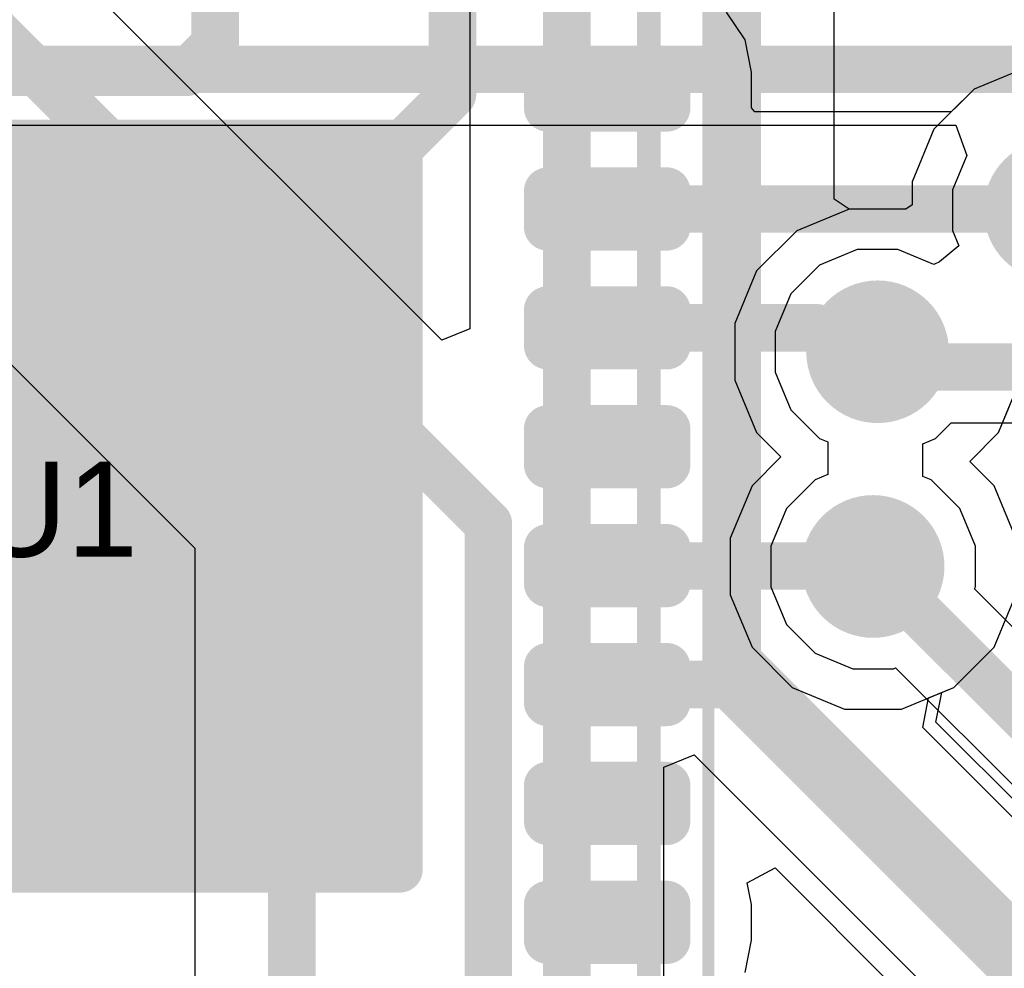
# Model space of a CAD drawing. Header units: millimetres. Extents: x -0.08 to 3.17, y -0.08 to 4.88.
# Tile 127 of 256: x 0.93 to 1.09, y 2.85 to 3.01. Entities that reach past the tile are written whole.
import ezdxf

# ---------------------------------------------------------------- set-up
doc = ezdxf.new("R2010")
doc.units = ezdxf.units.MM
doc.header["$MEASUREMENT"] = 0
for name, color, linetype in [('BottomLayer', 5, 'Continuous'), ('Mechanical13', 56, 'Continuous'), ('Mechanical15', 56, 'Continuous'), ('Mechanical2', 216, 'Continuous'), ('MidLayer1', 16, 'Continuous'), ('MidLayer2', 76, 'Continuous'), ('MultiLayer', 9, 'Continuous'), ('TopLayer', 1, 'Continuous'), ('TopPaste', 8, 'Continuous'), ('TopSolder', 216, 'Continuous'), ('ViaHoleLayer', 16, 'Continuous')]:
    doc.layers.add(name, color=color, linetype=linetype)

# ---------------------------------------------------------------- blocks, each defined once
blk = doc.blocks.new('UQFN32_EP_504')
at = {"layer": 'Mechanical13', "const_width": 0.00394}
blk.add_lwpolyline([(0.10138, 0.10138), (-0.10138, 0.10138)], dxfattribs=at)
at = {"layer": 'Mechanical15'}
for points, const_width in [([(0.11122, 0.11122), (-0.11122, 0.11122)], 0.00197), ([(0, -0.01969), (0, 0.01968)], 0.00394), ([(0.01969, 0), (-0.01968, 0)], 0.00394)]:
    blk.add_lwpolyline(points, dxfattribs=dict(at, const_width=const_width))
for points, const_width in [([(-0.00098, 0.01968, 1), (0.00099, 0.01968, 1)], 0.00197), ([(0.01119, 0, 1), (-0.01118, 0, 1)], 0.005), ([(-0.02067, 0, 1), (-0.0187, 0, 1)], 0.00197), ([(-0.01243, 0, 1), (-0.00993, 0, 1)], 0.0025), ([(0.00994, 0, 1), (0.01244, 0, 1)], 0.0025), ([(0.0187, 0, 1), (0.02067, 0, 1)], 0.00197)]:
    blk.add_lwpolyline(points, format="xyb", close=True, dxfattribs=dict(at, const_width=const_width))
at = {"layer": 'TopLayer'}
for points, const_width in [([(-0.07283, 0.10433, 1), (-0.07087, 0.10433, 1)], 0.00197), ([(-0.06693, 0.10433, 1), (-0.06496, 0.10433, 1)], 0.00197), ([(-0.05315, 0.10433, 1), (-0.05118, 0.10433, 1)], 0.00197), ([(-0.04724, 0.10433, 1), (-0.04528, 0.10433, 1)], 0.00197), ([(-0.03346, 0.10433, 1), (-0.0315, 0.10433, 1)], 0.00197), ([(-0.02756, 0.10433, 1), (-0.02559, 0.10433, 1)], 0.00197), ([(-0.01378, 0.10433, 1), (-0.01181, 0.10433, 1)], 0.00197), ([(-0.00787, 0.10433, 1), (-0.00591, 0.10433, 1)], 0.00197), ([(0.00591, 0.10433, 1), (0.00787, 0.10433, 1)], 0.00197), ([(0.01181, 0.10433, 1), (0.01378, 0.10433, 1)], 0.00197), ([(0.02559, 0.10433, 1), (0.02756, 0.10433, 1)], 0.00197), ([(0.0315, 0.10433, 1), (0.03346, 0.10433, 1)], 0.00197), ([(0.04528, 0.10433, 1), (0.04724, 0.10433, 1)], 0.00197), ([(0.05118, 0.10433, 1), (0.05315, 0.10433, 1)], 0.00197), ([(0.06496, 0.10433, 1), (0.06693, 0.10433, 1)], 0.00197), ([(0.07087, 0.10433, 1), (0.07283, 0.10433, 1)], 0.00197), ([(-0.07283, 0.08465, 1), (-0.07087, 0.08465, 1)], 0.00197), ([(-0.06693, 0.08465, 1), (-0.06496, 0.08465, 1)], 0.00197), ([(-0.05315, 0.08465, 1), (-0.05118, 0.08465, 1)], 0.00197), ([(-0.04724, 0.08465, 1), (-0.04528, 0.08465, 1)], 0.00197), ([(-0.03346, 0.08465, 1), (-0.0315, 0.08465, 1)], 0.00197), ([(-0.02756, 0.08465, 1), (-0.02559, 0.08465, 1)], 0.00197), ([(-0.01378, 0.08465, 1), (-0.01181, 0.08465, 1)], 0.00197), ([(-0.00787, 0.08465, 1), (-0.00591, 0.08465, 1)], 0.00197), ([(0.00591, 0.08465, 1), (0.00787, 0.08465, 1)], 0.00197), ([(0.01181, 0.08465, 1), (0.01378, 0.08465, 1)], 0.00197), ([(0.02559, 0.08465, 1), (0.02756, 0.08465, 1)], 0.00197), ([(0.0315, 0.08465, 1), (0.03346, 0.08465, 1)], 0.00197), ([(0.04528, 0.08465, 1), (0.04724, 0.08465, 1)], 0.00197), ([(0.05118, 0.08465, 1), (0.05315, 0.08465, 1)], 0.00197), ([(0.06496, 0.08465, 1), (0.06693, 0.08465, 1)], 0.00197), ([(0.07087, 0.08465, 1), (0.07283, 0.08465, 1)], 0.00197), ([(-0.06108, 0.06015, 1), (-0.05922, 0.06015, 1)], 0.00186), ([(0.05922, 0.06015, 1), (0.06108, 0.06015, 1)], 0.00186)]:
    blk.add_lwpolyline(points, format="xyb", close=True, dxfattribs=dict(at, const_width=const_width))
for points in [[(-0.06594, 0.1063), (-0.07185, 0.1063), (-0.06594, 0.08268), (-0.07185, 0.08268)], [(-0.04626, 0.1063), (-0.05217, 0.1063), (-0.04626, 0.08268), (-0.05217, 0.08268)], [(-0.02657, 0.1063), (-0.03248, 0.1063), (-0.02657, 0.08268), (-0.03248, 0.08268)], [(-0.00689, 0.1063), (-0.0128, 0.1063), (-0.00689, 0.08268), (-0.0128, 0.08268)], [(0.0128, 0.1063), (0.00689, 0.1063), (0.0128, 0.08268), (0.00689, 0.08268)], [(0.03248, 0.1063), (0.02657, 0.1063), (0.03248, 0.08268), (0.02657, 0.08268)], [(0.05217, 0.1063), (0.04626, 0.1063), (0.05217, 0.08268), (0.04626, 0.08268)], [(0.07185, 0.1063), (0.06595, 0.1063), (0.07185, 0.08268), (0.06595, 0.08268)], [(-0.06398, 0.10433), (-0.07382, 0.10433), (-0.06398, 0.08465), (-0.07382, 0.08465)], [(-0.04429, 0.10433), (-0.05413, 0.10433), (-0.04429, 0.08465), (-0.05413, 0.08465)], [(-0.02461, 0.10433), (-0.03445, 0.10433), (-0.02461, 0.08465), (-0.03445, 0.08465)], [(-0.00492, 0.10433), (-0.01476, 0.10433), (-0.00492, 0.08465), (-0.01476, 0.08465)], [(0.01476, 0.10433), (0.00492, 0.10433), (0.01476, 0.08465), (0.00492, 0.08465)], [(0.03445, 0.10433), (0.02461, 0.10433), (0.03445, 0.08465), (0.02461, 0.08465)], [(0.05413, 0.10433), (0.04429, 0.10433), (0.05413, 0.08465), (0.04429, 0.08465)], [(0.07382, 0.10433), (0.06398, 0.10433), (0.07382, 0.08465), (0.06398, 0.08465)], [(0.06015, -0.06201), (0.06015, 0.06201), (-0.06015, -0.06201), (-0.06015, 0.06201)], [(0.06201, -0.06015), (0.06201, 0.06015), (-0.06201, -0.06015), (-0.06201, 0.06015)]]:
    blk.add_solid(points, dxfattribs=at)
at = {"layer": 'TopPaste', "const_width": 0.00197}
for points in [[(-0.07283, 0.10433, 1), (-0.07087, 0.10433, 1)], [(-0.06693, 0.10433, 1), (-0.06496, 0.10433, 1)], [(-0.05315, 0.10433, 1), (-0.05118, 0.10433, 1)], [(-0.04724, 0.10433, 1), (-0.04528, 0.10433, 1)], [(-0.03346, 0.10433, 1), (-0.0315, 0.10433, 1)], [(-0.02756, 0.10433, 1), (-0.02559, 0.10433, 1)], [(-0.01378, 0.10433, 1), (-0.01181, 0.10433, 1)], [(-0.00787, 0.10433, 1), (-0.00591, 0.10433, 1)], [(0.00591, 0.10433, 1), (0.00787, 0.10433, 1)], [(0.01181, 0.10433, 1), (0.01378, 0.10433, 1)], [(0.02559, 0.10433, 1), (0.02756, 0.10433, 1)], [(0.0315, 0.10433, 1), (0.03346, 0.10433, 1)], [(0.04528, 0.10433, 1), (0.04724, 0.10433, 1)], [(0.05118, 0.10433, 1), (0.05315, 0.10433, 1)], [(0.06496, 0.10433, 1), (0.06693, 0.10433, 1)], [(0.07087, 0.10433, 1), (0.07283, 0.10433, 1)], [(-0.07283, 0.08465, 1), (-0.07087, 0.08465, 1)], [(-0.06693, 0.08465, 1), (-0.06496, 0.08465, 1)], [(-0.05315, 0.08465, 1), (-0.05118, 0.08465, 1)], [(-0.04724, 0.08465, 1), (-0.04528, 0.08465, 1)], [(-0.03346, 0.08465, 1), (-0.0315, 0.08465, 1)], [(-0.02756, 0.08465, 1), (-0.02559, 0.08465, 1)], [(-0.01378, 0.08465, 1), (-0.01181, 0.08465, 1)], [(-0.00787, 0.08465, 1), (-0.00591, 0.08465, 1)], [(0.00591, 0.08465, 1), (0.00787, 0.08465, 1)], [(0.01181, 0.08465, 1), (0.01378, 0.08465, 1)], [(0.02559, 0.08465, 1), (0.02756, 0.08465, 1)], [(0.0315, 0.08465, 1), (0.03346, 0.08465, 1)], [(0.04528, 0.08465, 1), (0.04724, 0.08465, 1)], [(0.05118, 0.08465, 1), (0.05315, 0.08465, 1)], [(0.06496, 0.08465, 1), (0.06693, 0.08465, 1)], [(0.07087, 0.08465, 1), (0.07283, 0.08465, 1)]]:
    blk.add_lwpolyline(points, format="xyb", close=True, dxfattribs=at)
at = {"layer": 'TopPaste'}
for points in [[(-0.06594, 0.1063), (-0.07185, 0.1063), (-0.06594, 0.08268), (-0.07185, 0.08268)], [(-0.04626, 0.1063), (-0.05217, 0.1063), (-0.04626, 0.08268), (-0.05217, 0.08268)], [(-0.02657, 0.1063), (-0.03248, 0.1063), (-0.02657, 0.08268), (-0.03248, 0.08268)], [(-0.00689, 0.1063), (-0.0128, 0.1063), (-0.00689, 0.08268), (-0.0128, 0.08268)], [(0.0128, 0.1063), (0.00689, 0.1063), (0.0128, 0.08268), (0.00689, 0.08268)], [(0.03248, 0.1063), (0.02657, 0.1063), (0.03248, 0.08268), (0.02657, 0.08268)], [(0.05217, 0.1063), (0.04626, 0.1063), (0.05217, 0.08268), (0.04626, 0.08268)], [(0.07185, 0.1063), (0.06595, 0.1063), (0.07185, 0.08268), (0.06595, 0.08268)], [(-0.06398, 0.10433), (-0.07382, 0.10433), (-0.06398, 0.08465), (-0.07382, 0.08465)], [(-0.04429, 0.10433), (-0.05413, 0.10433), (-0.04429, 0.08465), (-0.05413, 0.08465)], [(-0.02461, 0.10433), (-0.03445, 0.10433), (-0.02461, 0.08465), (-0.03445, 0.08465)], [(-0.00492, 0.10433), (-0.01476, 0.10433), (-0.00492, 0.08465), (-0.01476, 0.08465)], [(0.01476, 0.10433), (0.00492, 0.10433), (0.01476, 0.08465), (0.00492, 0.08465)], [(0.03445, 0.10433), (0.02461, 0.10433), (0.03445, 0.08465), (0.02461, 0.08465)], [(0.05413, 0.10433), (0.04429, 0.10433), (0.05413, 0.08465), (0.04429, 0.08465)], [(0.07382, 0.10433), (0.06398, 0.10433), (0.07382, 0.08465), (0.06398, 0.08465)], [(-0.0575, 0.00971), (-0.0097, 0.00971), (-0.0575, 0.05251), (-0.0097, 0.05251)], [(0.0097, 0.00971), (0.0575, 0.00971), (0.0097, 0.05251), (0.0575, 0.05251)]]:
    blk.add_solid(points, dxfattribs=at)
at = {"layer": 'TopSolder'}
for points, const_width in [([(-0.07382, 0.10433, 1), (-0.06988, 0.10433, 1)], 0.00394), ([(-0.06791, 0.10433, 1), (-0.06398, 0.10433, 1)], 0.00394), ([(-0.05413, 0.10433, 1), (-0.0502, 0.10433, 1)], 0.00394), ([(-0.04823, 0.10433, 1), (-0.04429, 0.10433, 1)], 0.00394), ([(-0.03445, 0.10433, 1), (-0.03051, 0.10433, 1)], 0.00394), ([(-0.02854, 0.10433, 1), (-0.02461, 0.10433, 1)], 0.00394), ([(-0.01476, 0.10433, 1), (-0.01083, 0.10433, 1)], 0.00394), ([(-0.00886, 0.10433, 1), (-0.00492, 0.10433, 1)], 0.00394), ([(0.00492, 0.10433, 1), (0.00886, 0.10433, 1)], 0.00394), ([(0.01083, 0.10433, 1), (0.01476, 0.10433, 1)], 0.00394), ([(0.02461, 0.10433, 1), (0.02854, 0.10433, 1)], 0.00394), ([(0.03051, 0.10433, 1), (0.03445, 0.10433, 1)], 0.00394), ([(0.04429, 0.10433, 1), (0.04823, 0.10433, 1)], 0.00394), ([(0.0502, 0.10433, 1), (0.05413, 0.10433, 1)], 0.00394), ([(0.06398, 0.10433, 1), (0.06791, 0.10433, 1)], 0.00394), ([(0.06988, 0.10433, 1), (0.07382, 0.10433, 1)], 0.00394), ([(-0.07382, 0.08465, 1), (-0.06988, 0.08465, 1)], 0.00394), ([(-0.06791, 0.08465, 1), (-0.06398, 0.08465, 1)], 0.00394), ([(-0.05413, 0.08465, 1), (-0.0502, 0.08465, 1)], 0.00394), ([(-0.04823, 0.08465, 1), (-0.04429, 0.08465, 1)], 0.00394), ([(-0.03445, 0.08465, 1), (-0.03051, 0.08465, 1)], 0.00394), ([(-0.02854, 0.08465, 1), (-0.02461, 0.08465, 1)], 0.00394), ([(-0.01476, 0.08465, 1), (-0.01083, 0.08465, 1)], 0.00394), ([(-0.00886, 0.08465, 1), (-0.00492, 0.08465, 1)], 0.00394), ([(0.00492, 0.08465, 1), (0.00886, 0.08465, 1)], 0.00394), ([(0.01083, 0.08465, 1), (0.01476, 0.08465, 1)], 0.00394), ([(0.02461, 0.08465, 1), (0.02854, 0.08465, 1)], 0.00394), ([(0.03051, 0.08465, 1), (0.03445, 0.08465, 1)], 0.00394), ([(0.04429, 0.08465, 1), (0.04823, 0.08465, 1)], 0.00394), ([(0.0502, 0.08465, 1), (0.05413, 0.08465, 1)], 0.00394), ([(0.06398, 0.08465, 1), (0.06791, 0.08465, 1)], 0.00394), ([(0.06988, 0.08465, 1), (0.07382, 0.08465, 1)], 0.00394), ([(-0.06206, 0.06015, 1), (-0.05823, 0.06015, 1)], 0.00383), ([(0.05823, 0.06015, 1), (0.06206, 0.06015, 1)], 0.00383)]:
    blk.add_lwpolyline(points, format="xyb", close=True, dxfattribs=dict(at, const_width=const_width))
for points in [[(-0.06594, 0.10827), (-0.07185, 0.10827), (-0.06594, 0.08071), (-0.07185, 0.08071)], [(-0.04626, 0.10827), (-0.05217, 0.10827), (-0.04626, 0.08071), (-0.05217, 0.08071)], [(-0.02657, 0.10827), (-0.03248, 0.10827), (-0.02657, 0.08071), (-0.03248, 0.08071)], [(-0.00689, 0.10827), (-0.0128, 0.10827), (-0.00689, 0.08071), (-0.0128, 0.08071)], [(0.0128, 0.10827), (0.00689, 0.10827), (0.0128, 0.08071), (0.00689, 0.08071)], [(0.03248, 0.10827), (0.02657, 0.10827), (0.03248, 0.08071), (0.02657, 0.08071)], [(0.05217, 0.10827), (0.04626, 0.10827), (0.05217, 0.08071), (0.04626, 0.08071)], [(0.07185, 0.10827), (0.06595, 0.10827), (0.07185, 0.08071), (0.06595, 0.08071)], [(-0.06201, 0.10433), (-0.07579, 0.10433), (-0.06201, 0.08465), (-0.07579, 0.08465)], [(-0.04232, 0.10433), (-0.0561, 0.10433), (-0.04232, 0.08465), (-0.0561, 0.08465)], [(-0.02264, 0.10433), (-0.03642, 0.10433), (-0.02264, 0.08465), (-0.03642, 0.08465)], [(-0.00295, 0.10433), (-0.01673, 0.10433), (-0.00295, 0.08465), (-0.01673, 0.08465)], [(0.01673, 0.10433), (0.00295, 0.10433), (0.01673, 0.08465), (0.00295, 0.08465)], [(0.03642, 0.10433), (0.02264, 0.10433), (0.03642, 0.08465), (0.02264, 0.08465)], [(0.0561, 0.10433), (0.04232, 0.10433), (0.0561, 0.08465), (0.04232, 0.08465)], [(0.07579, 0.10433), (0.06201, 0.10433), (0.07579, 0.08465), (0.06201, 0.08465)], [(0.06015, -0.06398), (0.06015, 0.06398), (-0.06015, -0.06398), (-0.06015, 0.06398)], [(0.06398, -0.06015), (0.06398, 0.06015), (-0.06398, -0.06015), (-0.06398, 0.06015)]]:
    blk.add_solid(points, dxfattribs=at)

msp = doc.modelspace()

# ---------------------------------------------------------------- linework, layer by layer
at = {"layer": 'BottomLayer'}
for p, q in [((1.0612, 2.97604), (1.0612, 3.10744)), ((0.8158, 3.05778), (0.95535, 2.91824)), ((0.99626, 2.95268), (0.89212, 3.05682)), ((1.00088, 3.01958), (1.00088, 2.95459)), ((1.093, 2.99784), (1.08432, 2.99424)), ((1.08432, 2.99424), (1.07768, 2.9876)), ((1.07768, 2.9876), (1.07408, 2.97892)), ((1.07408, 2.97892), (1.07408, 2.97507)), ((1.06366, 2.97439), (1.0612, 2.97604)), ((1.07306, 2.97439), (1.06366, 2.97439)), ((1.07408, 2.97507), (1.07306, 2.97439)), ((1.00088, 2.95459), (0.99626, 2.95268)), ((1.08839, 2.93739), (1.09198, 2.94607)), ((1.08362, 2.93262), (1.08839, 2.93739)), ((1.08764, 2.9286), (1.08362, 2.93262)), ((1.09123, 2.91992), (1.08764, 2.9286)), ((0.95535, 2.91824), (0.95535, 2.76414)), ((1.08764, 2.90184), (1.09123, 2.91052)), ((1.08099, 2.89519), (1.08764, 2.90184)), ((1.078, 2.88945), (1.07897, 2.89436)), ((1.07897, 2.89436), (1.08099, 2.89519)), ((1.20807, 2.75938), (1.078, 2.88945)), ((1.033, 2.88197), (1.038, 2.88404)), ((1.038, 2.88404), (1.18066, 2.74138)), ((1.033, 2.82664), (1.033, 2.88197))]:
    msp.add_line(p, q, dxfattribs=at)
at = {"layer": 'BottomLayer', "const_width": 0.00787}
for points in [[(1.04514, 2.8996), (1.04514, 3.20905)], [(0.81629, 3.08001), (0.97141, 2.92489)], [(0.8685, 3.05774), (1.00395, 2.92229)], [(1.01694, 2.81999), (1.01694, 3.02623)], [(0.97141, 2.74679), (0.97141, 2.92489)], [(1.00395, 2.74822), (1.00395, 2.92229)], [(1.04514, 2.8996), (1.19671, 2.74803)]]:
    msp.add_lwpolyline(points, dxfattribs=at)
at = {"layer": 'BottomLayer'}
for points, const_width in [([(1.0918, 2.97422, 1), (1.10361, 2.97422, 1)], 0.01181), ([(1.06246, 2.95077, 1), (1.07427, 2.95077, 1)], 0.01181), ([(0.96944, 2.92489, 1), (0.97337, 2.92489, 1)], 0.00394), ([(0.96944, 2.92489, 1), (0.97337, 2.92489, 1)], 0.00394), ([(1.0617, 2.91522, 1), (1.07352, 2.91522, 1)], 0.01181), ([(1.00198, 2.92229, 1), (1.00592, 2.92229, 1)], 0.00394), ([(1.00198, 2.92229, 1), (1.00592, 2.92229, 1)], 0.00394), ([(1.04317, 2.8996, 1), (1.04711, 2.8996, 1)], 0.00394), ([(1.04317, 2.8996, 1), (1.04711, 2.8996, 1)], 0.00394)]:
    msp.add_lwpolyline(points, format="xyb", close=True, dxfattribs=dict(at, const_width=const_width))
at = {"layer": 'MidLayer1'}
for p, q in [((1.093, 2.99784), (1.08432, 2.99424)), ((1.08432, 2.99424), (1.07768, 2.9876)), ((1.07768, 2.9876), (1.07408, 2.97892)), ((1.07408, 2.97892), (1.07408, 2.97507)), ((1.06366, 2.97439), (1.05498, 2.97079)), ((1.07306, 2.97439), (1.06366, 2.97439)), ((1.07408, 2.97507), (1.07306, 2.97439)), ((1.05498, 2.97079), (1.04834, 2.96415)), ((1.04834, 2.96415), (1.04474, 2.95546)), ((1.04474, 2.95546), (1.04474, 2.94607)), ((1.04474, 2.94607), (1.04834, 2.93739)), ((1.08839, 2.93739), (1.09019, 2.94175)), ((1.04834, 2.93739), (1.05235, 2.93337)), ((1.08362, 2.93262), (1.08839, 2.93739)), ((1.05235, 2.93337), (1.04758, 2.9286)), ((1.08764, 2.9286), (1.08362, 2.93262)), ((1.04758, 2.9286), (1.04399, 2.91992)), ((1.09123, 2.91992), (1.08764, 2.9286)), ((1.04399, 2.91992), (1.04399, 2.91052)), ((1.04399, 2.91052), (1.04758, 2.90184)), ((1.08764, 2.90184), (1.09123, 2.91052)), ((1.04758, 2.90184), (1.05423, 2.89519)), ((1.08099, 2.89519), (1.08764, 2.90184)), ((1.05423, 2.89519), (1.06291, 2.8916)), ((1.07231, 2.8916), (1.08099, 2.89519)), ((1.06291, 2.8916), (1.07231, 2.8916))]:
    msp.add_line(p, q, dxfattribs=at)
at = {"layer": 'MidLayer1', "const_width": 0.01181}
for points in [[(1.0918, 2.97422, 1), (1.10361, 2.97422, 1)], [(1.06246, 2.95077, 1), (1.07427, 2.95077, 1)], [(1.0617, 2.91522, 1), (1.07352, 2.91522, 1)]]:
    msp.add_lwpolyline(points, format="xyb", close=True, dxfattribs=at)
at = {"layer": 'MidLayer2'}
for p, q in [((0.90239, 2.98829), (1.0813, 2.98829)), ((1.0813, 2.98829), (1.08314, 2.98329)), ((1.08314, 2.98329), (1.08077, 2.97759)), ((1.08077, 2.97759), (1.08077, 2.97085)), ((1.08077, 2.97085), (1.08182, 2.96832)), ((1.065, 2.96769), (1.05877, 2.96512)), ((1.07173, 2.96769), (1.065, 2.96769)), ((1.07769, 2.96523), (1.07173, 2.96769)), ((1.08182, 2.96832), (1.07863, 2.96568)), ((1.07863, 2.96568), (1.07769, 2.96523)), ((1.05877, 2.96512), (1.05401, 2.96036)), ((1.05401, 2.96036), (1.05143, 2.95413)), ((1.05143, 2.95413), (1.05143, 2.9474)), ((1.05143, 2.9474), (1.05401, 2.94118)), ((1.05401, 2.94118), (1.05877, 2.93641)), ((1.07795, 2.93641), (1.08055, 2.93901)), ((1.08055, 2.93901), (1.36821, 2.93901)), ((1.05877, 2.93641), (1.06012, 2.93585)), ((1.07585, 2.93554), (1.07795, 2.93641)), ((1.06012, 2.93585), (1.06012, 2.93044)), ((1.07585, 2.93013), (1.07585, 2.93554)), ((1.06012, 2.93044), (1.05802, 2.92957)), ((1.0772, 2.92957), (1.07585, 2.93013)), ((1.05802, 2.92957), (1.05326, 2.92481)), ((1.08196, 2.92481), (1.0772, 2.92957)), ((1.05326, 2.92481), (1.05068, 2.91859)), ((1.08454, 2.91859), (1.08196, 2.92481)), ((1.05068, 2.91859), (1.05068, 2.91185)), ((1.08454, 2.91185), (1.08454, 2.91859)), ((1.05068, 2.91185), (1.05326, 2.90563)), ((1.08439, 2.9115), (1.08454, 2.91185)), ((1.10445, 2.89144), (1.08439, 2.9115)), ((1.05326, 2.90563), (1.05802, 2.90087)), ((1.05802, 2.90087), (1.06424, 2.89829)), ((1.06424, 2.89829), (1.07098, 2.89829)), ((1.07098, 2.89829), (1.07133, 2.89844)), ((1.07133, 2.89844), (1.0941, 2.87568))]:
    msp.add_line(p, q, dxfattribs=at)
at = {"layer": 'MidLayer2', "const_width": 0.00787}
for points in [[(0.89857, 2.99752), (1.74611, 2.99752)], [(1.06836, 2.95077), (1.07089, 2.94824)], [(1.07089, 2.94824), (1.38161, 2.94824)], [(1.06761, 2.91522), (1.10062, 2.88221)]]:
    msp.add_lwpolyline(points, dxfattribs=at)
at = {"layer": 'MidLayer2'}
for points, const_width in [([(1.0918, 2.97422, 1), (1.10361, 2.97422, 1)], 0.01181), ([(1.06246, 2.95077, 1), (1.07427, 2.95077, 1)], 0.01181), ([(1.06639, 2.95077, 1), (1.07033, 2.95077, 1)], 0.00394), ([(1.06892, 2.94824, 1), (1.07285, 2.94824, 1)], 0.00394), ([(1.06892, 2.94824, 1), (1.07285, 2.94824, 1)], 0.00394), ([(1.0617, 2.91522, 1), (1.07352, 2.91522, 1)], 0.01181), ([(1.06564, 2.91522, 1), (1.06958, 2.91522, 1)], 0.00394)]:
    msp.add_lwpolyline(points, format="xyb", close=True, dxfattribs=dict(at, const_width=const_width))
at = {"layer": 'MultiLayer', "const_width": 0.01181}
for points in [[(1.0918, 2.97422, 1), (1.10361, 2.97422, 1)], [(1.06246, 2.95077, 1), (1.07427, 2.95077, 1)], [(1.0617, 2.91522, 1), (1.07352, 2.91522, 1)]]:
    msp.add_lwpolyline(points, format="xyb", close=True, dxfattribs=at)
at = {"layer": 'TopLayer'}
for p, q in [((1.04643, 3.00242), (1.04338, 3.00698)), ((1.0475, 2.99705), (1.04643, 3.00242)), ((1.0475, 2.99114), (1.0475, 2.99705)), ((1.093, 2.99784), (1.08432, 2.99424)), ((1.08432, 2.99424), (1.08054, 2.99047)), ((1.04805, 2.99047), (1.0475, 2.99114)), ((1.08054, 2.99047), (1.04805, 2.99047)), ((1.08839, 2.93739), (1.09198, 2.94607)), ((1.08362, 2.93262), (1.08839, 2.93739)), ((1.08764, 2.9286), (1.08362, 2.93262)), ((1.09123, 2.91992), (1.08764, 2.9286)), ((1.08764, 2.90184), (1.09123, 2.91052)), ((1.08099, 2.89519), (1.08764, 2.90184)), ((1.0768, 2.89346), (1.08099, 2.89519)), ((1.07583, 2.88855), (1.0768, 2.89346)), ((1.10943, 2.85495), (1.07583, 2.88855)), ((1.04678, 2.86284), (1.05139, 2.8653)), ((1.05139, 2.8653), (1.08065, 2.83605)), ((1.0475, 2.85925), (1.04678, 2.86284)), ((1.0475, 2.85335), (1.0475, 2.85925)), ((1.04643, 2.84797), (1.0475, 2.85335))]:
    msp.add_line(p, q, dxfattribs=at)
for points, const_width in [([(0.95872, 3.00166), (0.95872, 3.01961)], 0.00787), ([(0.99802, 2.99339), (0.99802, 3.01968)], 0.00787), ([(0.95411, 2.99705), (0.95872, 3.00166)], 0.00787), ([(0.88486, 2.99705), (0.95411, 2.99705)], 0.00787), ([(0.9879, 2.98327), (0.99802, 2.99339)], 0.00787), ([(0.98018, 2.97626), (0.98719, 2.98327)], 0.00787), ([(0.98719, 2.98327), (0.9879, 2.98327)], 0.00787), ([(1.02361, 2.97441), (1.09751, 2.97441)], 0.00787), ([(1.02361, 2.95472), (1.0584, 2.95472)], 0.00787), ([(1.0584, 2.95472), (1.05935, 2.95378)], 0.00787), ([(1.05935, 2.95378), (1.06535, 2.95378)], 0.00787), ([(1.06535, 2.95378), (1.06836, 2.95077)], 0.00787), ([(1.02364, 2.91539), (1.02374, 2.91529)], 0.00787), ([(1.02374, 2.91529), (1.06754, 2.91529)], 0.00787), ([(1.06754, 2.91529), (1.06761, 2.91522)], 0.00787), ([(1.04485, 2.89569), (1.09751, 2.84303)], 0.00945), ([(1.02862, 2.89569), (1.04485, 2.89569)], 0.00787)]:
    msp.add_lwpolyline(points, dxfattribs=dict(at, const_width=const_width))
for points, const_width in [([(0.95676, 3.00166, 1), (0.96069, 3.00166, 1)], 0.00394), ([(0.95676, 3.00166, 1), (0.96069, 3.00166, 1)], 0.00394), ([(0.95214, 2.99705, 1), (0.95608, 2.99705, 1)], 0.00394), ([(0.95214, 2.99705, 1), (0.95608, 2.99705, 1)], 0.00394), ([(0.99605, 2.99339, 1), (0.99998, 2.99339, 1)], 0.00394), ([(0.99605, 2.99339, 1), (0.99998, 2.99339, 1)], 0.00394), ([(0.98522, 2.98327, 1), (0.98916, 2.98327, 1)], 0.00394), ([(0.98522, 2.98327, 1), (0.98916, 2.98327, 1)], 0.00394), ([(0.98593, 2.98327, 1), (0.98986, 2.98327, 1)], 0.00394), ([(0.98593, 2.98327, 1), (0.98986, 2.98327, 1)], 0.00394), ([(1.0918, 2.97422, 1), (1.10361, 2.97422, 1)], 0.01181), ([(0.97821, 2.97626, 1), (0.98215, 2.97626, 1)], 0.00394), ([(1.02164, 2.97441, 1), (1.02557, 2.97441, 1)], 0.00394), ([(1.06246, 2.95077, 1), (1.07427, 2.95077, 1)], 0.01181), ([(1.02164, 2.95472, 1), (1.02557, 2.95472, 1)], 0.00394), ([(1.05643, 2.95472, 1), (1.06037, 2.95472, 1)], 0.00394), ([(1.05643, 2.95472, 1), (1.06037, 2.95472, 1)], 0.00394), ([(1.05738, 2.95378, 1), (1.06132, 2.95378, 1)], 0.00394), ([(1.05738, 2.95378, 1), (1.06132, 2.95378, 1)], 0.00394), ([(1.06338, 2.95378, 1), (1.06732, 2.95378, 1)], 0.00394), ([(1.06338, 2.95378, 1), (1.06732, 2.95378, 1)], 0.00394), ([(1.06639, 2.95077, 1), (1.07033, 2.95077, 1)], 0.00394), ([(1.0617, 2.91522, 1), (1.07352, 2.91522, 1)], 0.01181), ([(1.02167, 2.91539, 1), (1.02561, 2.91539, 1)], 0.00394), ([(1.02177, 2.91529, 1), (1.02571, 2.91529, 1)], 0.00394), ([(1.02177, 2.91529, 1), (1.02571, 2.91529, 1)], 0.00394), ([(1.06557, 2.91529, 1), (1.06951, 2.91529, 1)], 0.00394), ([(1.06557, 2.91529, 1), (1.06951, 2.91529, 1)], 0.00394), ([(1.06564, 2.91522, 1), (1.06958, 2.91522, 1)], 0.00394), ([(1.04249, 2.89569, 1), (1.04721, 2.89569, 1)], 0.00472), ([(1.02665, 2.89569, 1), (1.03059, 2.89569, 1)], 0.00394), ([(1.04288, 2.89569, 1), (1.04682, 2.89569, 1)], 0.00394)]:
    msp.add_lwpolyline(points, format="xyb", close=True, dxfattribs=dict(at, const_width=const_width))
at = {"layer": 'ViaHoleLayer', "const_width": 0.00591}
for points in [[(1.06541, 2.95077, 1), (1.07132, 2.95077, 1)], [(1.06466, 2.91522, 1), (1.07056, 2.91522, 1)]]:
    msp.add_lwpolyline(points, format="xyb", close=True, dxfattribs=at)

# ---------------------------------------------------------------- block references
at = {"rotation": 270}
msp.add_blockref('UQFN32_EP_504', (0.92912, 2.9252), dxfattribs=at)

# ---------------------------------------------------------------- texts
at = {"layer": 'Mechanical2'}
msp.add_text('U1', height=0.015748, dxfattribs=at).set_placement((0.91902, 2.91684))

doc.saveas('drawing.dxf')
